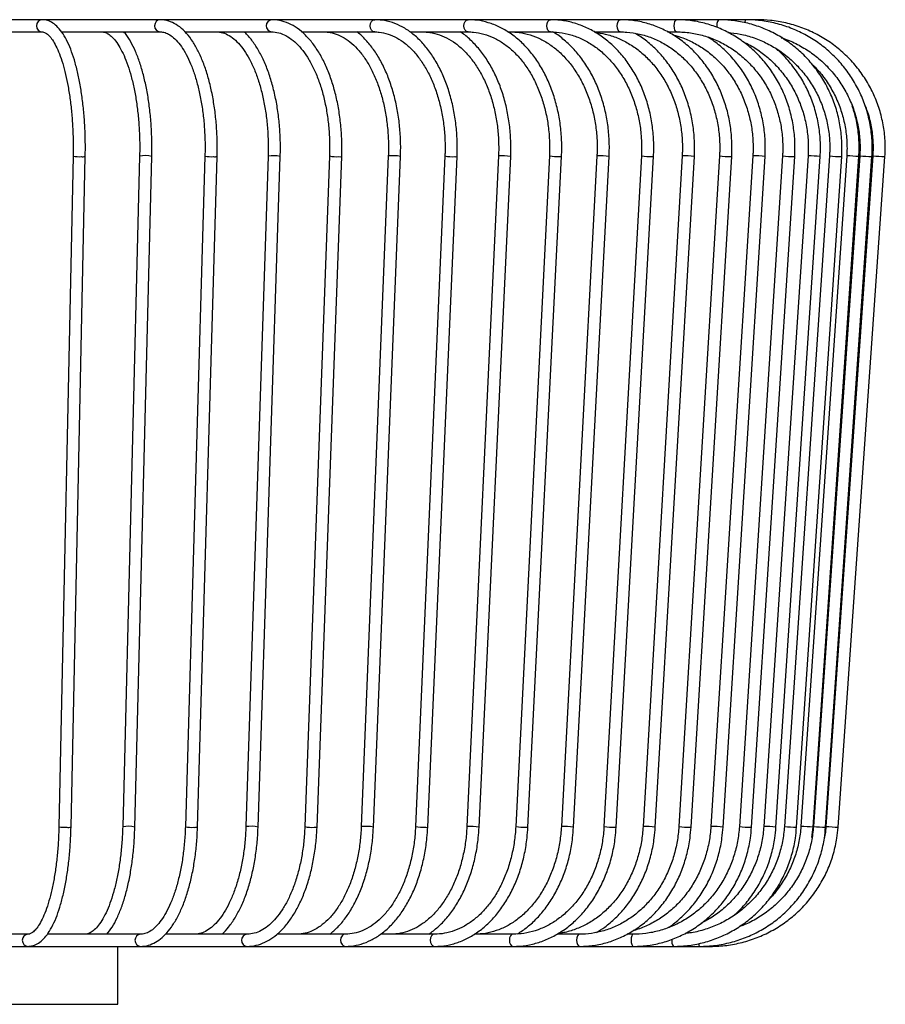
# Model space of a CAD drawing. Header units: millimetres. Extents: x 53 to 111, y 17 to 263.
# Tile 4 of 7: x 97 to 111, y 24 to 40. Entities that reach past the tile are written whole.
import ezdxf

# ---------------------------------------------------------------- set-up
doc = ezdxf.new("R2010")
doc.units = ezdxf.units.MM

msp = doc.modelspace()

# ---------------------------------------------------------------- linework, layer by layer
at = {"color": 7, "linetype": 'Continuous', "lineweight": 25}
for p, q in [((97.5405, 39.8745), (95.5288, 39.8745)), ((99.4747, 39.8745), (97.5405, 39.8745)), ((101.3022, 39.8745), (99.4747, 39.8745)), ((102.9952, 39.8745), (101.3022, 39.8745)), ((104.5281, 39.8745), (102.9952, 39.8745)), ((105.8776, 39.8745), (104.5281, 39.8745)), ((107.0232, 39.8745), (105.8776, 39.8745)), ((107.9477, 39.8745), (107.0232, 39.8745)), ((108.6369, 39.8745), (107.9477, 39.8745)), ((109.0805, 39.8745), (108.6369, 39.8745)), ((109.2717, 39.8745), (109.0805, 39.8745)), ((95.7531, 39.6745), (97.5405, 39.6745)), ((97.8549, 39.6745), (99.4747, 39.6745)), ((99.88, 39.6745), (101.3022, 39.6745)), ((101.7954, 39.6745), (102.9952, 39.6745)), ((103.5709, 39.6745), (104.5281, 39.6745)), ((105.1792, 39.6745), (105.8776, 39.6745)), ((106.5954, 39.6745), (107.0232, 39.6745)), ((107.7979, 39.6745), (107.9477, 39.6745)), ((98.0454, 37.6372), (97.8122, 26.6372)), ((98.0121, 26.6329), (98.2453, 37.6329)), ((99.137, 37.6376), (98.8592, 26.6376)), ((99.0591, 26.6325), (99.337, 37.6325)), ((100.2087, 37.638), (99.8872, 26.638)), ((100.0871, 26.6321), (100.4086, 37.6321)), ((101.2448, 37.6383), (100.8809, 26.6383)), ((101.0808, 26.6317), (101.4447, 37.6317)), ((102.2526, 37.6387), (101.8476, 26.6387)), ((102.0475, 26.6314), (102.4524, 37.6314)), ((103.2175, 37.6391), (102.773, 26.6391)), ((102.9729, 26.631), (103.4173, 37.631)), ((104.1461, 37.6394), (103.6639, 26.6394)), ((103.8637, 26.6307), (104.3459, 37.6307)), ((105.0251, 37.6397), (104.5069, 26.6397)), ((104.7067, 26.6303), (105.2249, 37.6303)), ((105.8605, 37.64), (105.3083, 26.64)), ((105.5081, 26.63), (106.0603, 37.63)), ((106.6403, 37.6403), (106.0562, 26.6403)), ((106.2559, 26.6297), (106.84, 37.6297)), ((107.3699, 37.6406), (106.756, 26.6406)), ((108.0386, 37.6409), (107.3974, 26.6409)), ((108.6512, 37.6411), (107.9851, 26.6411)), ((109.1988, 37.6413), (108.5103, 26.6413)), ((109.6852, 37.6415), (108.9769, 26.6415)), ((110.1034, 37.6416), (109.3779, 26.6416)), ((110.4561, 37.6417), (109.7163, 26.6417)), ((110.7385, 37.6418), (109.9871, 26.6418)), ((110.9523, 37.6419), (110.1922, 26.6419)), ((111.1662, 37.642), (110.3973, 26.642)), ((106.9557, 26.6295), (107.5695, 37.6295)), ((107.5971, 26.6292), (108.2383, 37.6292)), ((108.1847, 26.629), (108.8509, 37.629)), ((108.7099, 26.6288), (109.3984, 37.6288)), ((109.1764, 26.6286), (109.8848, 37.6286)), ((109.5774, 26.6285), (110.3029, 37.6285)), ((109.9158, 26.6283), (110.6557, 37.6283)), ((110.1866, 26.6282), (110.938, 37.6282)), ((110.3917, 26.6281), (111.1518, 37.6281)), ((110.5968, 26.6281), (111.3657, 37.6281)), ((110.6518, 37.6281), (110.6557, 37.6283)), ((111.1506, 37.6281), (111.1518, 37.6281)), ((111.3656, 37.6281), (111.3657, 37.6281)), ((109.912, 26.6281), (109.9158, 26.6283)), ((110.1681, 26.4605), (110.1866, 26.6282)), ((110.3905, 26.6281), (110.3917, 26.6281)), ((110.3924, 26.6381), (110.3963, 26.6379)), ((110.5968, 26.6281), (110.5968, 26.6281)), ((97.3073, 24.8745), (95.6129, 24.8745)), ((99.1532, 24.8745), (97.6241, 24.8745)), ((100.8973, 24.8745), (99.5612, 24.8745)), ((102.513, 24.8745), (101.3934, 24.8745)), ((103.9759, 24.8745), (103.092, 24.8745)), ((105.2637, 24.8745), (104.6307, 24.8745)), ((106.3571, 24.8745), (105.9858, 24.8745)), ((107.2393, 24.8745), (107.1364, 24.8745)), ((95.3875, 24.6745), (97.3073, 24.6745)), ((97.3073, 24.6745), (99.1532, 24.6745)), ((98.7814, 23.7245), (98.7814, 24.6745)), ((99.1532, 24.6745), (100.8973, 24.6745)), ((100.8973, 24.6745), (102.513, 24.6745)), ((102.513, 24.6745), (103.9759, 24.6745)), ((103.9759, 24.6745), (105.2637, 24.6745)), ((105.2637, 24.6745), (106.3571, 24.6745)), ((106.3571, 24.6745), (107.2393, 24.6745)), ((107.2393, 24.6745), (107.8971, 24.6745)), ((107.8971, 24.6745), (108.3204, 24.6745)), ((108.3204, 24.6745), (108.5029, 24.6745)), ((86.0814, 23.7245), (98.7814, 23.7245))]:
    msp.add_line(p, q, dxfattribs=at)
at = {"color": 7, "linetype": 'Continuous', "lineweight": 25, "flags": 128}
for points in [[(102.9946, 39.6745), (102.9654, 39.6822), (102.9401, 39.7038), (102.9232, 39.7363), (102.9173, 39.7745), (102.9232, 39.8128), (102.9401, 39.8453), (102.9654, 39.8669), (102.9952, 39.8745)], [(104.5277, 39.6745), (104.5014, 39.6822), (104.4788, 39.7038), (104.4638, 39.7363), (104.4585, 39.7745), (104.4638, 39.8128), (104.4788, 39.8453), (104.5014, 39.8669), (104.5281, 39.8745)], [(105.8773, 39.6745), (105.8545, 39.6822), (105.8349, 39.7038), (105.8219, 39.7363), (105.8173, 39.7745), (105.8219, 39.8128), (105.8349, 39.8453), (105.8545, 39.8669), (105.8776, 39.8745)], [(107.023, 39.6745), (107.0041, 39.6822), (106.9879, 39.7038), (106.977, 39.7363), (106.9732, 39.7745), (106.977, 39.8128), (106.9879, 39.8453), (107.0041, 39.8669), (107.0232, 39.8745)], [(107.9476, 39.6745), (107.9328, 39.6822), (107.9201, 39.7038), (107.9117, 39.7363), (107.9087, 39.7745), (107.9117, 39.8128), (107.9201, 39.8453), (107.9328, 39.8669), (107.9477, 39.8745)], [(106.032, 37.6281), (106.0532, 37.6286), (106.0603, 37.63)], [(111.1514, 37.6386), (111.1648, 37.6377), (111.1659, 37.6376)], [(107.5493, 37.6281), (107.5663, 37.6286), (107.5695, 37.6295)], [(108.8374, 37.6281), (108.85, 37.6286), (108.8509, 37.629)], [(109.8769, 37.6281), (109.8848, 37.6286), (109.8848, 37.6286)], [(105.4798, 26.6281), (105.501, 26.6286), (105.5081, 26.63)], [(106.9355, 26.6281), (106.9525, 26.6286), (106.9557, 26.6295)], [(108.1713, 26.6281), (108.1839, 26.6286), (108.1847, 26.629)], [(109.1685, 26.6281), (109.1764, 26.6286), (109.1764, 26.6286)], [(102.5124, 24.8745), (102.4832, 24.8669), (102.4579, 24.8453), (102.441, 24.8128), (102.4351, 24.7745), (102.441, 24.7363), (102.4579, 24.7038), (102.4832, 24.6822), (102.513, 24.6745)], [(103.9755, 24.8745), (103.9492, 24.8669), (103.9266, 24.8453), (103.9115, 24.8128), (103.9062, 24.7745), (103.9115, 24.7363), (103.9266, 24.7038), (103.9492, 24.6822), (103.9759, 24.6745)], [(105.2635, 24.8745), (105.2407, 24.8669), (105.2211, 24.8453), (105.2081, 24.8128), (105.2035, 24.7745), (105.2081, 24.7363), (105.2211, 24.7038), (105.2407, 24.6822), (105.2637, 24.6745)], [(106.3569, 24.8745), (106.3379, 24.8669), (106.3217, 24.8453), (106.3109, 24.8128), (106.3071, 24.7745), (106.3109, 24.7363), (106.3217, 24.7038), (106.3379, 24.6822), (106.3571, 24.6745)], [(107.2392, 24.8745), (107.2244, 24.8669), (107.2118, 24.8453), (107.2033, 24.8128), (107.2003, 24.7745), (107.2033, 24.7363), (107.2118, 24.7038), (107.2244, 24.6822), (107.2393, 24.6745)]]:
    msp.add_lwpolyline(points, dxfattribs=at)
at = {"color": 7, "linetype": 'Continuous', "lineweight": 25}
for centre, radius, start, end in [((97.5444, 39.7745), 0.1001, 92.22288, 267.74977), ((99.4825, 39.7745), 0.1003, 94.45464, 264.93081), ((101.3154, 39.7745), 0.1009, 97.50962, 262.0487), ((108.7487, 39.7852), 0.1431, 141.35543, 195.13336), ((109.148, 39.8302), 0.0808, 146.66441, 183.0889), ((98.148, 38.1684), 0.5411, 259.06921, 272.92552), ((98.1984, 37.8035), 0.177, 262.58944, 285.37242), ((99.2234, 37.0993), 0.5452, 77.97472, 99.11331), ((100.3139, 38.1248), 0.498, 257.80108, 274.19274), ((100.367, 37.8086), 0.1813, 264.71392, 283.25322), ((101.3263, 37.0774), 0.5668, 77.94156, 98.26579), ((102.3714, 38.2423), 0.6151, 258.86295, 273.13384), ((102.4203, 37.7513), 0.1242, 262.94203, 285.01426), ((103.2927, 37.0231), 0.6205, 78.41159, 96.9591), ((104.2795, 38.3799), 0.7524, 259.78606, 272.21064), ((104.322, 37.7047), 0.0778, 260.03938, 287.90096), ((105.0931, 36.9588), 0.6844, 78.89771, 95.70232), ((106.01, 38.5456), 0.9178, 260.62599, 271.37396), ((106.7002, 36.8832), 0.7595, 79.39324, 94.52523), ((107.5376, 38.7492), 1.1212, 261.39752, 270.60036), ((108.0858, 36.732), 0.9101, 80.35562, 92.97237), ((108.841, 39.017), 1.3889, 262.14566, 269.85166), ((109.2283, 36.5119), 1.1298, 81.33896, 91.49516), ((109.905, 39.4071), 1.7792, 262.9052, 269.09517), ((110.1065, 36.1701), 1.4715, 82.32931, 90.12269), ((110.7121, 39.8965), 2.2692, 263.52214, 268.47758), ((110.6794, 35.3093), 2.3333, 83.6362, 88.54881), ((111.3308, 41.63), 4.006, 264.57776, 267.42169), ((112.5964, 56.6618), 19.0735, 265.69971, 266.30036), ((97.9148, 27.1702), 0.5428, 259.09888, 272.91056), ((97.9652, 26.8033), 0.1768, 262.57859, 285.38846), ((98.9455, 26.0995), 0.5449, 77.97125, 99.11897), ((99.9925, 27.1265), 0.4998, 257.8359, 274.17069), ((100.0455, 26.8088), 0.1815, 264.72202, 283.23899), ((100.9624, 26.0769), 0.5673, 77.94834, 98.25379), ((101.9665, 27.2436), 0.6164, 258.88168, 273.12267), ((102.0153, 26.7513), 0.1242, 262.94464, 285.01021), ((102.8482, 26.0224), 0.6212, 78.41915, 96.94625), ((103.7973, 27.3812), 0.7537, 259.79972, 272.20299), ((103.8398, 26.7045), 0.0776, 260.01662, 287.93212), ((104.5748, 25.9579), 0.6852, 78.90593, 95.68897), ((105.4578, 27.546), 0.9182, 260.62936, 271.37218), ((106.1161, 25.8827), 0.76, 79.39702, 94.51854), ((106.9238, 27.7502), 1.1222, 261.40329, 270.5975), ((107.4446, 25.7313), 0.9108, 80.35913, 92.9664), ((108.175, 28.0185), 1.3904, 262.15136, 269.84899), ((108.5397, 25.511), 1.1307, 81.34206, 91.49011), ((109.1966, 28.4069), 1.7791, 262.90475, 269.09537), ((109.381, 25.1701), 1.4715, 82.32932, 90.12268), ((109.9723, 28.897), 2.2697, 263.52285, 268.47718), ((109.9279, 24.3087), 2.3339, 83.63666, 88.54803), ((110.5709, 30.6326), 4.0086, 264.57896, 267.42104), ((111.8271, 45.6548), 19.0665, 265.69956, 266.30044), ((97.3112, 24.7745), 0.1001, 92.25003, 267.77712), ((99.161, 24.7746), 0.1003, 95.06817, 265.54541), ((100.9105, 24.7746), 0.1009, 97.94557, 262.49083), ((108.0037, 24.7606), 0.137, 167.16731, 218.91431), ((108.3836, 24.7168), 0.076, 178.17049, 213.75888)]:
    msp.add_arc(centre, radius, start, end, dxfattribs=at)
for points, knots in [([(98.2453, 37.6329), (98.246, 37.6775), (98.2479, 37.807), (98.2438, 38.022), (98.2296, 38.2734), (98.2059, 38.5175), (98.173, 38.7505), (98.1313, 38.9691), (98.0811, 39.1704), (98.023, 39.3515), (97.957, 39.5104), (97.8827, 39.645), (97.8026, 39.7494), (97.7178, 39.8218), (97.6305, 39.8663), (97.5697, 39.8719), (97.5405, 39.8745)], [0, 0, 0, 0, 0.0397995, 0.1155118, 0.1912757, 0.2670922, 0.3430116, 0.419098, 0.4954397, 0.5721655, 0.6494678, 0.7276195, 0.8068862, 0.8770948, 0.9410158, 1, 1, 1, 1]), ([(100.4086, 37.6321), (100.4095, 37.677), (100.4122, 37.8071), (100.4065, 38.0231), (100.3869, 38.2757), (100.354, 38.521), (100.3085, 38.7553), (100.2507, 38.9753), (100.1812, 39.1779), (100.1007, 39.3602), (100.0096, 39.5197), (99.9084, 39.6538), (99.7976, 39.7596), (99.6787, 39.8332), (99.5691, 39.8696), (99.5007, 39.8732), (99.4747, 39.8745)], [0, 0, 0, 0, 0.0398305, 0.1155161, 0.1912566, 0.2670558, 0.3429645, 0.4190428, 0.4953631, 0.5720113, 0.6490739, 0.7265813, 0.8042489, 0.8808866, 0.9548101, 1, 1, 1, 1]), ([(102.4524, 37.6314), (102.4536, 37.6765), (102.4571, 37.8071), (102.4498, 38.0239), (102.4251, 38.2774), (102.3836, 38.5236), (102.3262, 38.7588), (102.2533, 38.9797), (102.1658, 39.1829), (102.0647, 39.3654), (101.9509, 39.5245), (101.8258, 39.6572), (101.691, 39.761), (101.5491, 39.8327), (101.4181, 39.8693), (101.3355, 39.873), (101.3022, 39.8745)], [0, 0, 0, 0, 0.0398793, 0.1155191, 0.1912149, 0.2669656, 0.3428122, 0.4187973, 0.494962, 0.5713354, 0.6479096, 0.7245553, 0.8008789, 0.8762904, 0.9502257, 1, 1, 1, 1]), ([(104.3459, 37.6307), (104.3473, 37.676), (104.3514, 37.8071), (104.3428, 38.0245), (104.3134, 38.2786), (104.264, 38.5254), (104.1956, 38.7611), (104.109, 38.9823), (104.0052, 39.1856), (103.8856, 39.3679), (103.7517, 39.5263), (103.6054, 39.6579), (103.449, 39.7605), (103.2855, 39.8317), (103.133, 39.8689), (103.0358, 39.8729), (102.9952, 39.8745)], [0, 0, 0, 0, 0.0399388, 0.1155015, 0.1911191, 0.2667809, 0.3425124, 0.4183349, 0.4942595, 0.5702757, 0.6463166, 0.7222275, 0.7977825, 0.8727168, 0.9468568, 1, 1, 1, 1]), ([(106.0603, 37.63), (106.0619, 37.6755), (106.0666, 37.807), (106.0567, 38.0248), (106.0231, 38.2792), (105.9667, 38.5263), (105.8886, 38.7622), (105.7898, 38.9834), (105.6716, 39.1866), (105.5357, 39.3685), (105.3841, 39.5262), (105.2191, 39.6572), (105.0433, 39.7594), (104.8597, 39.8305), (104.6867, 39.8686), (104.5756, 39.8728), (104.5281, 39.8745)], [0, 0, 0, 0, 0.0400026, 0.1154541, 0.1909578, 0.266492, 0.3420668, 0.4176861, 0.4933421, 0.5689962, 0.6445844, 0.7200118, 0.7951622, 0.8699305, 0.9442748, 1, 1, 1, 1]), ([(107.5695, 37.6295), (107.5714, 37.6752), (107.5766, 37.8068), (107.5656, 38.0249), (107.5284, 38.2794), (107.4659, 38.5265), (107.3795, 38.7624), (107.2702, 38.9835), (107.1396, 39.1864), (106.9898, 39.3679), (106.8229, 39.5253), (106.6415, 39.6559), (106.4485, 39.7581), (106.2469, 39.8294), (106.0553, 39.8684), (105.9316, 39.8727), (105.8776, 39.8745)], [0, 0, 0, 0, 0.0400653, 0.1153788, 0.1907408, 0.2661204, 0.3415159, 0.4169182, 0.4923095, 0.5676602, 0.6429283, 0.7180624, 0.7930113, 0.8677397, 0.9422458, 1, 1, 1, 1]), ([(108.8509, 37.629), (108.8529, 37.6748), (108.8586, 37.8066), (108.8466, 38.0248), (108.8064, 38.2793), (108.7389, 38.5263), (108.6455, 38.762), (108.5275, 38.9829), (108.3867, 39.1855), (108.2252, 39.3668), (108.0454, 39.524), (107.8502, 39.6546), (107.6425, 39.7568), (107.4255, 39.8284), (107.2178, 39.8682), (107.0829, 39.8726), (107.0232, 39.8745)], [0, 0, 0, 0, 0.0401226, 0.1152853, 0.1904917, 0.2657045, 0.3409164, 0.4161165, 0.49129, 0.5664172, 0.6414756, 0.7164417, 0.791297, 0.8660329, 0.9406564, 1, 1, 1, 1]), ([(109.8848, 37.6286), (109.8869, 37.6746), (109.893, 37.8064), (109.8804, 38.0246), (109.8378, 38.279), (109.7662, 38.5258), (109.6674, 38.7613), (109.5425, 38.982), (109.3935, 39.1844), (109.2227, 39.3656), (109.0326, 39.5227), (108.8262, 39.6533), (108.6066, 39.7557), (108.3771, 39.8277), (108.156, 39.868), (108.0121, 39.8725), (107.9477, 39.8745)], [0, 0, 0, 0, 0.0401713, 0.1151882, 0.1902445, 0.2653014, 0.3403514, 0.415386, 0.4903956, 0.56537, 0.640299, 0.7151741, 0.7899903, 0.8647476, 0.9394519, 1, 1, 1, 1]), ([(110.6557, 37.6283), (110.6579, 37.6744), (110.6642, 37.8062), (110.6511, 38.0245), (110.6067, 38.2786), (110.5323, 38.5253), (110.4294, 38.7606), (110.2995, 38.9811), (110.1445, 39.1834), (109.9668, 39.3645), (109.769, 39.5216), (109.5543, 39.6523), (109.3257, 39.7549), (109.0868, 39.8271), (108.8557, 39.8678), (108.7049, 39.8725), (108.6369, 39.8745)], [0, 0, 0, 0, 0.040209, 0.1151025, 0.1900322, 0.2649609, 0.3398836, 0.4147958, 0.4896927, 0.56457, 0.6394243, 0.7142533, 0.7890562, 0.8638344, 0.9385913, 1, 1, 1, 1]), ([(111.1518, 37.6281), (111.1541, 37.6743), (111.1606, 37.8061), (111.1471, 38.0243), (111.1017, 38.2783), (111.0254, 38.5248), (110.9199, 38.7601), (110.7868, 38.9805), (110.6279, 39.1827), (110.4458, 39.3637), (110.2431, 39.5209), (110.023, 39.6517), (109.7886, 39.7544), (109.5437, 39.8267), (109.3061, 39.8678), (109.1509, 39.8724), (109.0805, 39.8745)], [0, 0, 0, 0, 0.0402338, 0.1150411, 0.1898825, 0.2647234, 0.3395619, 0.4143965, 0.4892257, 0.5640483, 0.6388637, 0.7136714, 0.7884715, 0.8632647, 0.938052, 1, 1, 1, 1]), ([(111.3657, 37.6281), (111.368, 37.6742), (111.3746, 37.8061), (111.3609, 38.0242), (111.315, 38.2782), (111.2379, 38.5246), (111.1314, 38.7598), (110.9969, 38.9802), (110.8364, 39.1824), (110.6523, 39.3634), (110.4475, 39.5205), (110.2251, 39.6514), (109.9882, 39.7541), (109.7406, 39.8265), (109.5003, 39.8677), (109.3431, 39.8724), (109.2717, 39.8745)], [0, 0, 0, 0, 0.0402446, 0.115013, 0.1898148, 0.2646165, 0.3394182, 0.4142197, 0.489021, 0.563822, 0.6386227, 0.7134231, 0.7882232, 0.863023, 0.9378226, 1, 1, 1, 1]), ([(97.5405, 39.6745), (97.5466, 39.6742), (97.5638, 39.6731), (97.5977, 39.6594), (97.6495, 39.6179), (97.7066, 39.5469), (97.7655, 39.4451), (97.8224, 39.3156), (97.8757, 39.1596), (97.9237, 38.9795), (97.9651, 38.7784), (97.9989, 38.56), (98.0244, 38.328), (98.0408, 38.0864), (98.048, 37.8545), (98.0462, 37.7046), (98.0454, 37.6372)], [0, 0, 0, 0, 0.0396692, 0.1127041, 0.1818363, 0.2552113, 0.3281475, 0.4019312, 0.4767884, 0.5524929, 0.6287949, 0.7055018, 0.7824773, 0.8596258, 0.9368775, 1, 1, 1, 1]), ([(98.5163, 39.6745), (98.5261, 39.674), (98.5548, 39.6724), (98.6046, 39.6544), (98.6721, 39.6072), (98.7428, 39.5306), (98.8142, 39.4232), (98.882, 39.2889), (98.9447, 39.129), (99.0007, 38.9458), (99.0486, 38.7423), (99.0873, 38.5221), (99.1159, 38.289), (99.1337, 38.047), (99.1402, 37.8282), (99.1379, 37.6918), (99.137, 37.6376)], [0, 0, 0, 0, 0.0396333, 0.1159978, 0.1874514, 0.263392, 0.3380311, 0.4127882, 0.4881496, 0.5641271, 0.6405941, 0.7174179, 0.7944893, 0.871724, 0.9490556, 1, 1, 1, 1]), ([(99.337, 37.6325), (99.3378, 37.6773), (99.3401, 37.8071), (99.3351, 38.0225), (99.3183, 38.2746), (99.2899, 38.5193), (99.2506, 38.753), (99.2008, 38.9725), (99.1408, 39.1744), (99.0714, 39.3567), (98.992, 39.5143), (98.9271, 39.621), (98.8853, 39.6651), (98.8762, 39.6745)], [0, 0, 0, 0, 0.0531796, 0.1542964, 0.2554848, 0.3567493, 0.4581595, 0.5598011, 0.6617857, 0.7642625, 0.8674231, 0.9714617, 1, 1, 1, 1]), ([(99.4747, 39.6745), (99.4879, 39.6739), (99.5266, 39.6721), (99.5916, 39.6513), (99.6744, 39.6003), (99.7587, 39.5198), (99.8425, 39.4087), (99.9212, 39.2711), (99.9933, 39.1085), (100.0572, 38.9233), (100.1116, 38.7184), (100.1552, 38.4971), (100.187, 38.2634), (100.2062, 38.0213), (100.2122, 37.8112), (100.2096, 37.6836), (100.2087, 37.638)], [0, 0, 0, 0, 0.0396472, 0.1171409, 0.1902309, 0.2678814, 0.3437648, 0.4194048, 0.4952664, 0.5715294, 0.6481699, 0.7251107, 0.8022712, 0.8795805, 0.9569783, 1, 1, 1, 1]), ([(100.4009, 39.6745), (100.417, 39.6739), (100.468, 39.6717), (100.5535, 39.6461), (100.6579, 39.5844), (100.7585, 39.4925), (100.8534, 39.3735), (100.9414, 39.2286), (101.0211, 39.0596), (101.0909, 38.8689), (101.1493, 38.6596), (101.1951, 38.4351), (101.2275, 38.1992), (101.2454, 37.9559), (101.2484, 37.7677), (101.2455, 37.6621), (101.2448, 37.6383)], [0, 0, 0, 0, 0.0396854, 0.1250398, 0.2070518, 0.2853284, 0.362025, 0.4383679, 0.5147519, 0.5913683, 0.6682484, 0.7453568, 0.8226396, 0.9000415, 0.9775111, 1, 1, 1, 1]), ([(101.4447, 37.6317), (101.4458, 37.6767), (101.4488, 37.8071), (101.4423, 38.0235), (101.4202, 38.2766), (101.3829, 38.5224), (101.3313, 38.7572), (101.2658, 38.9777), (101.1871, 39.1806), (101.0962, 39.3636), (100.9928, 39.5211), (100.9105, 39.6253), (100.8598, 39.667), (100.8506, 39.6745)], [0, 0, 0, 0, 0.053659, 0.1555374, 0.2574908, 0.3595221, 0.4616946, 0.5640789, 0.6667524, 0.7697915, 0.8732416, 0.9770322, 1, 1, 1, 1]), ([(101.3022, 39.6745), (101.3212, 39.6738), (101.38, 39.6716), (101.4783, 39.6454), (101.5962, 39.5835), (101.7097, 39.4913), (101.8164, 39.3716), (101.9151, 39.226), (102.0042, 39.0565), (102.0819, 38.8655), (102.1469, 38.6561), (102.1978, 38.4317), (102.2336, 38.196), (102.2534, 37.9531), (102.2565, 37.7661), (102.2533, 37.6615), (102.2526, 37.6387)], [0, 0, 0, 0, 0.0397332, 0.1231101, 0.2046745, 0.2836285, 0.3610839, 0.4379869, 0.5147996, 0.5916915, 0.6687495, 0.7459774, 0.8233462, 0.9008153, 0.9783417, 1, 1, 1, 1]), ([(102.1647, 39.6745), (102.1863, 39.6738), (102.2525, 39.6715), (102.3628, 39.6449), (102.4937, 39.5828), (102.6196, 39.4904), (102.7379, 39.3701), (102.847, 39.2239), (102.9452, 39.0539), (103.0307, 38.8626), (103.102, 38.6531), (103.1577, 38.4287), (103.1969, 38.1932), (103.2185, 37.9505), (103.2218, 37.7646), (103.2182, 37.661), (103.2175, 37.6391)], [0, 0, 0, 0, 0.0397854, 0.1218404, 0.2028811, 0.2821558, 0.3601628, 0.4375506, 0.5147399, 0.5919133, 0.6691637, 0.746525, 0.8239899, 0.9015327, 0.9791203, 1, 1, 1, 1]), ([(103.4173, 37.631), (103.4186, 37.6762), (103.4224, 37.8071), (103.4144, 38.0242), (103.3873, 38.2781), (103.3418, 38.5246), (103.2787, 38.7601), (103.1988, 38.9812), (103.1029, 39.1844), (102.9924, 39.3674), (102.8676, 39.5241), (102.7692, 39.627), (102.71, 39.6676), (102.6999, 39.6745)], [0, 0, 0, 0, 0.0539943, 0.1562858, 0.2586529, 0.3610877, 0.4636359, 0.5663406, 0.6692355, 0.7723294, 0.8755736, 0.9787299, 1, 1, 1, 1]), ([(102.9952, 39.6745), (103.0193, 39.6738), (103.0924, 39.6714), (103.214, 39.6445), (103.3575, 39.5823), (103.4952, 39.4897), (103.6247, 39.369), (103.7438, 39.2224), (103.8508, 39.0519), (103.9438, 38.8603), (104.0212, 38.6506), (104.0817, 38.4262), (104.124, 38.1907), (104.1473, 37.9482), (104.1507, 37.7632), (104.1469, 37.6606), (104.1461, 37.6394)], [0, 0, 0, 0, 0.0398384, 0.1209759, 0.2015357, 0.2809168, 0.3592957, 0.4370771, 0.5145907, 0.5920346, 0.669482, 0.7469855, 0.8245553, 0.902179, 0.9798338, 1, 1, 1, 1]), ([(103.7809, 39.6745), (103.8073, 39.6738), (103.8868, 39.6714), (104.019, 39.6443), (104.1744, 39.582), (104.3235, 39.4892), (104.4635, 39.3683), (104.5922, 39.2212), (104.7077, 39.0504), (104.8079, 38.8585), (104.8912, 38.6486), (104.9562, 38.4241), (105.0016, 38.1886), (105.0265, 37.9463), (105.03, 37.7621), (105.0259, 37.6602), (105.0251, 37.6397)], [0, 0, 0, 0, 0.0398903, 0.1203726, 0.2005255, 0.279896, 0.3585077, 0.4365918, 0.5143855, 0.592057, 0.6696968, 0.7473461, 0.825027, 0.9027384, 0.9804668, 1, 1, 1, 1]), ([(105.2249, 37.6303), (105.2264, 37.6758), (105.2308, 37.807), (105.2215, 38.0247), (105.19, 38.279), (105.137, 38.526), (105.0636, 38.7618), (104.9707, 38.983), (104.8594, 39.1862), (104.7315, 39.3688), (104.5877, 39.5248), (104.4746, 39.6272), (104.407, 39.6675), (104.3953, 39.6745)], [0, 0, 0, 0, 0.0542381, 0.156703, 0.2592408, 0.3618295, 0.4644927, 0.5672464, 0.6700909, 0.7729944, 0.875848, 0.9784891, 1, 1, 1, 1]), ([(104.5281, 39.6745), (104.5566, 39.6738), (104.6422, 39.6714), (104.7843, 39.6441), (104.9509, 39.5817), (105.1107, 39.4888), (105.2607, 39.3677), (105.3986, 39.2203), (105.5221, 39.0492), (105.6292, 38.857), (105.7181, 38.6469), (105.7873, 38.4223), (105.8357, 38.1869), (105.8617, 37.9488), (105.8658, 37.7654), (105.8615, 37.6641), (105.8605, 37.64)], [0, 0, 0, 0, 0.0399396, 0.1199429, 0.1997628, 0.2790647, 0.3578087, 0.4361139, 0.5141385, 0.5920136, 0.6698264, 0.7476195, 0.8254142, 0.9032183, 0.9769628, 1, 1, 1, 1]), ([(105.2251, 39.6745), (105.2556, 39.6737), (105.3469, 39.6713), (105.4982, 39.6439), (105.6753, 39.5815), (105.845, 39.4885), (106.0045, 39.3673), (106.1509, 39.2197), (106.282, 39.0483), (106.3956, 38.8559), (106.4898, 38.6456), (106.5631, 38.4209), (106.6142, 38.1854), (106.6416, 37.9473), (106.6458, 37.7645), (106.6414, 37.6639), (106.6403, 37.6403)], [0, 0, 0, 0, 0.0399861, 0.1196344, 0.199187, 0.2783975, 0.3572066, 0.4356665, 0.5138749, 0.5919267, 0.6698939, 0.7478219, 0.8257316, 0.9036327, 0.977453, 1, 1, 1, 1]), ([(105.8776, 39.6745), (105.9099, 39.6737), (106.0064, 39.6713), (106.1663, 39.6438), (106.3531, 39.5813), (106.5321, 39.4883), (106.7003, 39.3669), (106.8547, 39.2192), (106.9929, 39.0477), (107.1125, 38.8551), (107.2118, 38.6446), (107.2889, 38.4198), (107.3426, 38.1842), (107.3713, 37.9461), (107.3756, 37.7638), (107.3709, 37.6637), (107.3699, 37.6406)], [0, 0, 0, 0, 0.0400292, 0.1194106, 0.1987499, 0.2778642, 0.3566949, 0.4352571, 0.513606, 0.5918057, 0.6699111, 0.7479615, 0.8259808, 0.9039805, 0.9778815, 1, 1, 1, 1]), ([(106.84, 37.6297), (106.8418, 37.6754), (106.8468, 37.8069), (106.8363, 38.0249), (106.8008, 38.2794), (106.7412, 38.5265), (106.6588, 38.7624), (106.5545, 38.9836), (106.4299, 39.1865), (106.2869, 39.3687), (106.1266, 39.5243), (106, 39.6266), (105.9244, 39.6672), (105.9107, 39.6745)], [0, 0, 0, 0, 0.0544222, 0.1568997, 0.2594457, 0.3620241, 0.46464, 0.5672905, 0.6699502, 0.7725735, 0.8750883, 0.9773976, 1, 1, 1, 1]), ([(106.614, 39.6647), (106.6687, 39.6577), (106.7904, 39.6421), (106.9741, 39.5806), (107.1617, 39.4883), (107.3379, 39.3667), (107.4996, 39.2189), (107.6444, 39.0472), (107.7697, 38.8544), (107.8735, 38.6438), (107.9541, 38.4189), (108.0103, 38.1832), (108.0402, 37.9451), (108.0446, 37.7632), (108.0397, 37.6635), (108.0386, 37.6409)], [0, 0, 0, 0, 0.0684269, 0.1521649, 0.2357474, 0.3191216, 0.4022837, 0.485263, 0.5681018, 0.6508412, 0.7335145, 0.8161447, 0.8987459, 0.9770002, 1, 1, 1, 1]), ([(107.0232, 39.6745), (107.0588, 39.6737), (107.1644, 39.6713), (107.3392, 39.6437), (107.5431, 39.5811), (107.7385, 39.488), (107.9219, 39.3665), (108.0904, 39.2186), (108.2411, 39.0468), (108.3716, 38.854), (108.4796, 38.6432), (108.5635, 38.4182), (108.6218, 38.1825), (108.6529, 37.9443), (108.6574, 37.7628), (108.6524, 37.6634), (108.6512, 37.6411)], [0, 0, 0, 0, 0.0401043, 0.1191285, 0.1981639, 0.2771044, 0.3559104, 0.434571, 0.5130968, 0.5915107, 0.6698383, 0.748103, 0.826323, 0.9045113, 0.9785821, 1, 1, 1, 1]), ([(108.2383, 37.6292), (108.2402, 37.675), (108.2457, 37.8067), (108.2342, 38.0249), (108.1954, 38.2794), (108.1303, 38.5265), (108.0402, 38.7623), (107.9263, 38.9832), (107.7904, 39.1861), (107.6342, 39.367), (107.4622, 39.5252), (107.3355, 39.6078), (107.2726, 39.6488)], [0, 0, 0, 0, 0.05598766, 0.16104961, 0.26617584, 0.37131804, 0.47646829, 0.5816121, 0.68672571, 0.79177463, 0.89671454, 1, 1, 1, 1]), ([(107.8851, 39.6251), (107.9405, 39.6102), (108.0666, 39.5762), (108.2537, 39.4873), (108.4439, 39.3666), (108.6183, 39.2184), (108.7744, 39.0466), (108.9095, 38.8536), (109.0214, 38.6428), (109.1081, 38.4176), (109.1685, 38.1818), (109.2006, 37.9436), (109.2052, 37.7623), (109.2, 37.6633), (109.1988, 37.6413)], [0, 0, 0, 0, 0.07153178, 0.16283444, 0.25403305, 0.34511284, 0.43607579, 0.52693491, 0.61770826, 0.70841441, 0.79906983, 0.88968799, 0.97553438, 1, 1, 1, 1]), ([(107.9477, 39.6745), (107.9858, 39.6737), (108.0988, 39.6713), (108.2855, 39.6436), (108.5032, 39.5809), (108.7117, 39.4878), (108.9074, 39.3663), (109.0872, 39.2183), (109.2481, 39.0464), (109.3873, 38.8534), (109.5025, 38.6425), (109.5919, 38.4172), (109.6541, 38.1814), (109.6871, 37.9431), (109.6918, 37.762), (109.6864, 37.6632), (109.6852, 37.6415)], [0, 0, 0, 0, 0.0401637, 0.1189788, 0.197825, 0.2766336, 0.3553837, 0.4340637, 0.5126712, 0.5912104, 0.6696898, 0.7481198, 0.8265106, 0.9048717, 0.9791092, 1, 1, 1, 1]), ([(109.3984, 37.6288), (109.4005, 37.6747), (109.4064, 37.8065), (109.3941, 38.0247), (109.3526, 38.2791), (109.283, 38.5261), (109.1867, 38.7617), (109.065, 38.9824), (108.9199, 39.1852), (108.7529, 39.3653), (108.5983, 39.5014), (108.4946, 39.5659), (108.4585, 39.5883)], [0, 0, 0, 0, 0.05897735, 0.16928104, 0.27964556, 0.39001424, 0.50037547, 0.61071465, 0.7210136, 0.83125093, 0.94140375, 1, 1, 1, 1]), ([(108.7855, 39.6665), (108.854, 39.659), (109.0005, 39.643), (109.2188, 39.5803), (109.4371, 39.4879), (109.6421, 39.3662), (109.8303, 39.2182), (109.9987, 39.0462), (110.1444, 38.8531), (110.265, 38.6421), (110.3586, 38.4167), (110.4236, 38.1807), (110.4581, 37.9423), (110.463, 37.7615), (110.4573, 37.663), (110.4561, 37.6417)], [0, 0, 0, 0, 0.0726638, 0.1555274, 0.2383772, 0.321204, 0.404001, 0.4867644, 0.5694934, 0.6521896, 0.7348562, 0.8174977, 0.9001195, 0.9784042, 1, 1, 1, 1]), ([(109.664, 39.5794), (109.6686, 39.5782), (109.7512, 39.5563), (109.9034, 39.4856), (110.115, 39.3667), (110.3084, 39.218), (110.4817, 39.0462), (110.6316, 38.853), (110.7558, 38.642), (110.852, 38.4165), (110.9189, 38.1804), (110.9544, 37.9418), (110.9593, 37.7612), (110.9535, 37.663), (110.9523, 37.6419)], [0, 0, 0, 0, 0.00577068, 0.10323481, 0.20069187, 0.29813934, 0.39557543, 0.49299918, 0.59041049, 0.68781004, 0.78519919, 0.88257992, 0.97486278, 1, 1, 1, 1]), ([(109.0387, 39.511), (109.0602, 39.502), (109.1533, 39.463), (109.3054, 39.3649), (109.4904, 39.2186), (109.6551, 39.0462), (109.7979, 38.8532), (109.9161, 38.6423), (110.0078, 38.4169), (110.0715, 38.181), (110.1053, 37.9426), (110.1101, 37.7617), (110.1046, 37.6631), (110.1034, 37.6416)], [0, 0, 0, 0, 0.0317809, 0.1371263, 0.2424104, 0.347628, 0.45278, 0.5578719, 0.6629114, 0.7679081, 0.8728715, 0.9723175, 1, 1, 1, 1]), ([(110.3029, 37.6285), (110.3051, 37.6745), (110.3113, 37.8063), (110.2984, 38.0246), (110.2548, 38.2788), (110.1818, 38.5256), (110.0806, 38.7609), (109.9533, 38.9819), (109.7998, 39.1827), (109.6721, 39.323), (109.5906, 39.3874), (109.5743, 39.4003)], [0, 0, 0, 0, 0.0688541, 0.1972567, 0.3257238, 0.4541897, 0.5826437, 0.7110744, 0.8394698, 0.9678182, 1, 1, 1, 1]), ([(110.1659, 39.1469), (110.2013, 39.1129), (110.2947, 39.0228), (110.4211, 38.8524), (110.5444, 38.6422), (110.6393, 38.4166), (110.7055, 38.1805), (110.7405, 37.942), (110.7454, 37.7614), (110.7397, 37.663), (110.7385, 37.6418)], [0, 0, 0, 0, 0.0892764, 0.2360755, 0.3828385, 0.5295681, 0.6762686, 0.8229458, 0.9619345, 1, 1, 1, 1]), ([(110.938, 37.6282), (110.9403, 37.6743), (110.9468, 37.8062), (110.9327, 38.0242), (110.894, 38.2586), (110.8467, 38.4018), (110.8263, 38.4635)], [0, 0, 0, 0, 0.1630592, 0.4664712, 0.7700253, 1, 1, 1, 1]), ([(111.0395, 38.4615), (111.0464, 38.446), (111.0865, 38.3557), (111.1309, 38.1796), (111.1687, 37.9418), (111.1732, 37.7611), (111.1674, 37.6629), (111.1662, 37.642)], [0, 0, 0, 0, 0.0610906, 0.3540897, 0.6470879, 0.9247703, 1, 1, 1, 1]), ([(97.8122, 26.6372), (97.811, 26.594), (97.8076, 26.4687), (97.7948, 26.2641), (97.7709, 26.0295), (97.7384, 25.8074), (97.6979, 25.6017), (97.6504, 25.416), (97.597, 25.2538), (97.5394, 25.1182), (97.4798, 25.0117), (97.4212, 24.936), (97.3679, 24.8916), (97.3319, 24.8762), (97.3141, 24.875), (97.3073, 24.8745)], [0, 0, 0, 0, 0.04437169, 0.12886401, 0.213318, 0.29762787, 0.38171372, 0.46546532, 0.54872506, 0.63126848, 0.71280052, 0.79304832, 0.8722351, 0.95187198, 1, 1, 1, 1]), ([(97.3073, 24.6745), (97.3279, 24.6759), (97.38, 24.6793), (97.46, 24.7121), (97.5434, 24.7742), (97.6224, 24.8649), (97.6975, 24.9863), (97.7668, 25.1372), (97.8285, 25.3128), (97.8819, 25.5092), (97.9268, 25.7235), (97.9628, 25.953), (97.9896, 26.1944), (98.0059, 26.4226), (98.0103, 26.5701), (98.0121, 26.6329)], [0, 0, 0, 0, 0.04540961, 0.11496094, 0.18711261, 0.26609175, 0.35075961, 0.43670028, 0.52175723, 0.60597472, 0.68960398, 0.77284521, 0.85583543, 0.93866859, 1, 1, 1, 1]), ([(98.8592, 26.6376), (98.8578, 26.5945), (98.8537, 26.4695), (98.8385, 26.2655), (98.8102, 26.0316), (98.7715, 25.8102), (98.7234, 25.6052), (98.667, 25.4204), (98.6036, 25.2589), (98.5352, 25.1238), (98.4639, 25.0173), (98.3929, 24.9406), (98.3255, 24.8939), (98.2758, 24.8765), (98.2478, 24.875), (98.2384, 24.8745)], [0, 0, 0, 0, 0.0443923, 0.1289613, 0.2134856, 0.297857, 0.3819963, 0.4658005, 0.5491361, 0.6318401, 0.7137613, 0.7949309, 0.8759501, 0.9585714, 1, 1, 1, 1]), ([(98.601, 24.8745), (98.6298, 24.9118), (98.6894, 24.9891), (98.769, 25.1392), (98.8421, 25.3147), (98.9054, 25.5121), (98.9587, 25.7276), (99.0014, 25.9581), (99.033, 26.2004), (99.0519, 26.4268), (99.057, 26.5722), (99.0591, 26.6325)], [0, 0, 0, 0, 0.1090748, 0.2262935, 0.3431782, 0.4592893, 0.5747375, 0.6897017, 0.8043341, 0.918752, 1, 1, 1, 1]), ([(99.8872, 26.638), (99.8856, 26.5951), (99.8809, 26.4704), (99.8633, 26.2669), (99.8306, 26.0335), (99.7859, 25.8127), (99.7304, 25.6084), (99.6653, 25.4241), (99.5921, 25.263), (99.5128, 25.128), (99.4298, 25.0211), (99.3458, 24.9434), (99.2634, 24.8947), (99.2004, 24.8764), (99.164, 24.875), (99.1532, 24.8745)], [0, 0, 0, 0, 0.044397, 0.1290276, 0.2136111, 0.2980408, 0.3822434, 0.466131, 0.5496035, 0.6325677, 0.7150071, 0.7971764, 0.87966, 0.9643905, 1, 1, 1, 1]), ([(99.1532, 24.6745), (99.1769, 24.6757), (99.2402, 24.6787), (99.3415, 24.7096), (99.4532, 24.7731), (99.5595, 24.8661), (99.6602, 24.9885), (99.7533, 25.1391), (99.8371, 25.3151), (99.9101, 25.5127), (99.9716, 25.7288), (100.0209, 25.96), (100.0573, 26.203), (100.0789, 26.4286), (100.0847, 26.573), (100.0871, 26.6321)], [0, 0, 0, 0, 0.0449561, 0.1203713, 0.1967844, 0.2761259, 0.3583967, 0.442244, 0.5263483, 0.6101478, 0.6935964, 0.7767534, 0.859696, 0.9424941, 1, 1, 1, 1]), ([(100.8809, 26.6383), (100.8791, 26.5956), (100.8738, 26.4712), (100.8539, 26.2681), (100.817, 26.0352), (100.7665, 25.815), (100.7038, 25.6111), (100.6301, 25.4272), (100.5472, 25.2663), (100.4571, 25.1312), (100.3622, 25.0237), (100.265, 24.9448), (100.1673, 24.8946), (100.092, 24.8762), (100.0485, 24.8749), (100.037, 24.8745)], [0, 0, 0, 0, 0.0443899, 0.129076, 0.2137163, 0.2982092, 0.3824913, 0.4664945, 0.5501557, 0.6334481, 0.7164604, 0.7994674, 0.8831636, 0.9691562, 1, 1, 1, 1]), ([(100.4895, 24.8745), (100.5263, 24.912), (100.6021, 24.9892), (100.7045, 25.1394), (100.7988, 25.3146), (100.8811, 25.5125), (100.9505, 25.7288), (101.0062, 25.9604), (101.0473, 26.2039), (101.0716, 26.4293), (101.0781, 26.5732), (101.0808, 26.6317)], [0, 0, 0, 0, 0.1093492, 0.2251718, 0.3416915, 0.4580862, 0.5741696, 0.6899443, 0.8054706, 0.9208216, 1, 1, 1, 1]), ([(101.8476, 26.6387), (101.8456, 26.5961), (101.8397, 26.4719), (101.8177, 26.2692), (101.7766, 26.0368), (101.7205, 25.8169), (101.6507, 25.6134), (101.5687, 25.4296), (101.4763, 25.2688), (101.3755, 25.1334), (101.2687, 25.0252), (101.1582, 24.9454), (101.0456, 24.8942), (100.9587, 24.876), (100.9091, 24.8748), (100.8973, 24.8745)], [0, 0, 0, 0, 0.04437409, 0.12911541, 0.21381564, 0.298381, 0.38276062, 0.46690795, 0.55079567, 0.6344512, 0.71801928, 0.80175989, 0.88636927, 0.97300188, 1, 1, 1, 1]), ([(100.8973, 24.6745), (100.9246, 24.6756), (100.9998, 24.6784), (101.1217, 24.7084), (101.2593, 24.7722), (101.3909, 24.866), (101.5153, 24.9885), (101.6305, 25.1387), (101.7345, 25.3141), (101.8258, 25.5117), (101.9028, 25.7281), (101.9646, 25.96), (102.0103, 26.2037), (102.0373, 26.4292), (102.0446, 26.573), (102.0475, 26.6314)], [0, 0, 0, 0, 0.0446794, 0.122924, 0.2015652, 0.2815045, 0.362959, 0.4455314, 0.5286517, 0.6118744, 0.6949851, 0.7779456, 0.8607701, 0.9434926, 1, 1, 1, 1]), ([(102.773, 26.6391), (102.7708, 26.5965), (102.7644, 26.4726), (102.7402, 26.2703), (102.6952, 26.0382), (102.6336, 25.8185), (102.557, 25.6152), (102.4668, 25.4316), (102.3651, 25.2706), (102.2538, 25.1348), (102.1353, 25.0261), (102.0117, 24.9454), (101.8846, 24.8937), (101.7872, 24.8759), (101.7321, 24.8748), (101.7202, 24.8745)], [0, 0, 0, 0, 0.0443518, 0.129152, 0.2139187, 0.2985675, 0.3830616, 0.4673752, 0.5515114, 0.6355358, 0.7195751, 0.8039323, 0.8891777, 0.976061, 1, 1, 1, 1]), ([(102.2586, 24.8745), (102.3027, 24.912), (102.3932, 24.9889), (102.5165, 25.1388), (102.6302, 25.3134), (102.7299, 25.5109), (102.8142, 25.7273), (102.882, 25.9592), (102.9321, 26.2032), (102.9617, 26.4288), (102.9697, 26.5727), (102.9729, 26.631)], [0, 0, 0, 0, 0.1095999, 0.2247878, 0.3407123, 0.456928, 0.5731207, 0.6891946, 0.8051383, 0.9209763, 1, 1, 1, 1]), ([(103.6639, 26.6394), (103.6615, 26.597), (103.6545, 26.4733), (103.6283, 26.2712), (103.5794, 26.0393), (103.5126, 25.8199), (103.4294, 25.6167), (103.3314, 25.433), (103.2205, 25.2718), (103.099, 25.1357), (102.969, 25.0264), (102.8327, 24.9451), (102.6937, 24.8937), (102.5865, 24.8759), (102.5266, 24.8748), (102.513, 24.8745)], [0, 0, 0, 0, 0.04432448, 0.1291894, 0.21403016, 0.29877328, 0.38339531, 0.46788907, 0.55228036, 0.63664005, 0.72110093, 0.80594717, 0.891606, 0.9753419, 1, 1, 1, 1]), ([(102.513, 24.6745), (102.5441, 24.6755), (102.6309, 24.6783), (102.7724, 24.7078), (102.9338, 24.7716), (103.0885, 24.8656), (103.2347, 24.9882), (103.3701, 25.1381), (103.4927, 25.313), (103.6004, 25.5101), (103.6916, 25.7264), (103.7651, 25.9583), (103.8194, 26.2024), (103.8516, 26.4282), (103.8602, 26.5722), (103.8637, 26.6307)], [0, 0, 0, 0, 0.0444842, 0.1242155, 0.2041161, 0.2846032, 0.3658659, 0.4478219, 0.5302467, 0.6129111, 0.6956441, 0.7783472, 0.8609977, 0.9435995, 1, 1, 1, 1]), ([(104.5069, 26.6397), (104.5043, 26.5974), (104.4968, 26.4739), (104.4687, 26.2721), (104.4162, 26.0403), (104.3443, 25.821), (104.2547, 25.6178), (104.1491, 25.434), (104.0295, 25.2726), (103.898, 25.1361), (103.757, 25.0263), (103.6086, 24.9447), (103.457, 24.8933), (103.3409, 24.8758), (103.2766, 24.8748), (103.2627, 24.8745)], [0, 0, 0, 0, 0.04429417, 0.12923147, 0.21415533, 0.29900297, 0.38376329, 0.46844375, 0.55308366, 0.63774176, 0.72256303, 0.80777969, 0.89368936, 0.97689682, 1, 1, 1, 1]), ([(103.8806, 24.8745), (103.9313, 24.912), (104.0353, 24.9886), (104.1776, 25.1382), (104.3089, 25.3124), (104.4242, 25.5095), (104.5219, 25.7255), (104.6008, 25.9574), (104.6591, 26.2015), (104.6936, 26.4275), (104.7029, 26.5717), (104.7067, 26.6303)], [0, 0, 0, 0, 0.1098685, 0.2248769, 0.3404455, 0.4563527, 0.5724181, 0.6885127, 0.804582, 0.9206178, 1, 1, 1, 1]), ([(105.3083, 26.64), (105.3056, 26.5978), (105.2976, 26.4744), (105.2676, 26.2728), (105.2116, 26.0412), (105.1349, 25.8219), (105.0393, 25.6186), (104.9264, 25.4347), (104.7983, 25.273), (104.6574, 25.1361), (104.5058, 25.026), (104.3459, 24.9442), (104.1826, 24.8928), (104.0583, 24.8757), (103.9901, 24.8748), (103.9759, 24.8745)], [0, 0, 0, 0, 0.0442619, 0.1292792, 0.2142942, 0.2992542, 0.3841583, 0.4690242, 0.5538832, 0.6388082, 0.7239251, 0.8094108, 0.8954595, 0.9782564, 1, 1, 1, 1]), ([(103.9759, 24.6745), (104.0105, 24.6755), (104.1081, 24.6782), (104.2677, 24.7075), (104.4506, 24.7712), (104.6262, 24.8653), (104.7921, 24.9879), (104.9458, 25.1376), (105.085, 25.3121), (105.2075, 25.5089), (105.3114, 25.7248), (105.3952, 25.9566), (105.4573, 26.2007), (105.4941, 26.4269), (105.504, 26.5713), (105.5081, 26.63)], [0, 0, 0, 0, 0.0443376, 0.1249024, 0.205549, 0.2864611, 0.3677632, 0.4494645, 0.5314929, 0.613745, 0.6961251, 0.7785642, 0.8610146, 0.9434624, 1, 1, 1, 1]), ([(106.0562, 26.6403), (106.0533, 26.5982), (106.0449, 26.4749), (106.0132, 26.2734), (105.9539, 26.0418), (105.8726, 25.8225), (105.7712, 25.6192), (105.6514, 25.4351), (105.5154, 25.2732), (105.3654, 25.136), (105.2038, 25.0256), (105.0333, 24.9436), (104.859, 24.8924), (104.7272, 24.8757), (104.6553, 24.8747), (104.6409, 24.8745)], [0, 0, 0, 0, 0.04422868, 0.12933297, 0.21444597, 0.29952332, 0.38457207, 0.46960798, 0.55466928, 0.63982479, 0.72517621, 0.81084985, 0.89696463, 0.97944291, 1, 1, 1, 1]), ([(106.756, 26.6406), (106.753, 26.5985), (106.7442, 26.4754), (106.7108, 26.2739), (106.6484, 26.0424), (106.5629, 25.823), (106.4561, 25.6195), (106.3298, 25.4353), (106.1862, 25.2731), (106.0278, 25.1357), (105.857, 25.0252), (105.6764, 24.9431), (105.4921, 24.892), (105.3534, 24.8756), (105.2782, 24.8747), (105.2637, 24.8745)], [0, 0, 0, 0, 0.0441955, 0.1293924, 0.2146082, 0.2998044, 0.3849892, 0.4701838, 0.5554262, 0.6407748, 0.7263065, 0.8121063, 0.8982421, 0.9804724, 1, 1, 1, 1]), ([(105.2637, 24.6745), (105.3016, 24.6755), (105.4089, 24.6782), (105.5845, 24.7072), (105.7864, 24.7709), (105.9805, 24.865), (106.1637, 24.9877), (106.3335, 25.1373), (106.4872, 25.3116), (106.6226, 25.5081), (106.7375, 25.7238), (106.8304, 25.9554), (106.8992, 26.1994), (106.9402, 26.4258), (106.9512, 26.5704), (106.9557, 26.6295)], [0, 0, 0, 0, 0.0442251, 0.125279, 0.2063814, 0.287602, 0.369013, 0.4506408, 0.5324717, 0.6144684, 0.6965859, 0.7787837, 0.8610313, 0.9433093, 1, 1, 1, 1]), ([(105.3365, 24.8787), (105.3912, 24.9148), (105.5051, 24.99), (105.6624, 25.1378), (105.8093, 25.3117), (105.9384, 25.5085), (106.0481, 25.7242), (106.1366, 25.9559), (106.2022, 26.2), (106.2412, 26.4263), (106.2516, 26.5708), (106.2559, 26.6297)], [0, 0, 0, 0, 0.1066073, 0.2221096, 0.3379811, 0.4541307, 0.5704631, 0.6869013, 0.8033933, 0.9199065, 1, 1, 1, 1]), ([(107.3974, 26.6409), (107.3943, 26.5989), (107.385, 26.4758), (107.3502, 26.2744), (107.285, 26.0428), (107.1954, 25.8233), (107.0836, 25.6197), (106.9513, 25.4353), (106.8007, 25.2729), (106.6344, 25.1354), (106.455, 25.0243), (106.2653, 24.944), (106.1148, 24.8993), (106.028, 24.8912), (106.0079, 24.8894)], [0, 0, 0, 0, 0.0477324, 0.1399192, 0.2321342, 0.32434, 0.4165502, 0.5087884, 0.6010909, 0.6935076, 0.7860979, 0.8789198, 0.9720114, 1, 1, 1, 1]), ([(107.9851, 26.6411), (107.9818, 26.5992), (107.9722, 26.4761), (107.936, 26.2748), (107.8681, 26.0431), (107.7749, 25.8235), (107.6585, 25.6198), (107.5206, 25.4351), (107.3636, 25.2726), (107.1901, 25.1349), (107.0029, 25.0241), (106.805, 24.9421), (106.603, 24.8914), (106.4525, 24.8755), (106.3716, 24.8747), (106.3571, 24.8745)], [0, 0, 0, 0, 0.0441321, 0.1295227, 0.2149451, 0.300368, 0.3858052, 0.471277, 0.5568112, 0.6424421, 0.7282065, 0.8141363, 0.9002469, 0.9821331, 1, 1, 1, 1]), ([(106.3571, 24.6745), (106.3977, 24.6755), (106.5133, 24.6781), (106.7026, 24.7071), (106.9208, 24.7707), (107.1304, 24.8648), (107.3284, 24.9875), (107.5119, 25.1371), (107.678, 25.3114), (107.8243, 25.5077), (107.9485, 25.7232), (108.0489, 25.9546), (108.1234, 26.1985), (108.1679, 26.425), (108.1798, 26.5698), (108.1847, 26.629)], [0, 0, 0, 0, 0.0441389, 0.1254881, 0.2068745, 0.2883112, 0.3698366, 0.4514723, 0.5332227, 0.6150791, 0.6970251, 0.7790422, 0.8611128, 0.943223, 1, 1, 1, 1]), ([(106.6317, 24.9038), (106.678, 24.932), (106.7888, 24.9995), (106.948, 25.1378), (107.1086, 25.3113), (107.2496, 25.5079), (107.3695, 25.7235), (107.4663, 25.9549), (107.5381, 26.1989), (107.5809, 26.4253), (107.5924, 26.5701), (107.5971, 26.6292)], [0, 0, 0, 0, 0.0851687, 0.2035982, 0.322252, 0.4411014, 0.5601054, 0.6792229, 0.7984196, 0.9176706, 1, 1, 1, 1]), ([(108.5103, 26.6413), (108.5069, 26.5994), (108.497, 26.4764), (108.4596, 26.2751), (108.3893, 26.0433), (108.2927, 25.8236), (108.1721, 25.6197), (108.0292, 25.4349), (107.8664, 25.2724), (107.6865, 25.134), (107.4919, 25.0252), (107.3389, 24.9583), (107.25, 24.9379), (107.2321, 24.9338)], [0, 0, 0, 0, 0.0527123, 0.1548873, 0.2571056, 0.3593312, 0.4615805, 0.5638742, 0.666238, 0.7687006, 0.8712896, 0.9740256, 1, 1, 1, 1]), ([(108.9769, 26.6415), (108.9734, 26.5997), (108.9632, 26.4767), (108.9247, 26.2753), (108.8522, 26.0434), (108.7527, 25.8236), (108.6283, 25.6196), (108.4809, 25.4347), (108.313, 25.2719), (108.1273, 25.134), (107.927, 25.0232), (107.7151, 24.9413), (107.4991, 24.8909), (107.3391, 24.8754), (107.2538, 24.8747), (107.2393, 24.8745)], [0, 0, 0, 0, 0.04407675, 0.12965698, 0.2152768, 0.30090561, 0.38655542, 0.47224023, 0.55797557, 0.64377714, 0.72965849, 0.81562788, 0.90168493, 0.98336154, 1, 1, 1, 1]), ([(107.2393, 24.6745), (107.2822, 24.6755), (107.4045, 24.6781), (107.605, 24.707), (107.8363, 24.7706), (108.0585, 24.8647), (108.2684, 24.9874), (108.4629, 25.137), (108.639, 25.3113), (108.7941, 25.5076), (108.9258, 25.723), (109.0323, 25.9542), (109.1113, 26.1979), (109.1585, 26.4244), (109.1712, 26.5693), (109.1764, 26.6286)], [0, 0, 0, 0, 0.0440744, 0.1256038, 0.2071676, 0.2887512, 0.370373, 0.4520461, 0.5337771, 0.6155668, 0.6974117, 0.7793053, 0.8612399, 0.9432075, 1, 1, 1, 1]), ([(107.8092, 24.9833), (107.814, 24.9861), (107.8869, 25.0295), (108.0145, 25.1389), (108.1871, 25.3108), (108.3377, 25.5078), (108.466, 25.723), (108.5696, 25.9544), (108.6466, 26.1982), (108.6925, 26.4247), (108.7048, 26.5695), (108.7099, 26.6288)], [0, 0, 0, 0, 0.0090426, 0.1375056, 0.2660989, 0.3948189, 0.5236521, 0.6525807, 0.7815859, 0.9106503, 1, 1, 1, 1]), ([(107.8971, 24.6745), (107.9417, 24.6755), (108.069, 24.6781), (108.2779, 24.707), (108.5189, 24.7705), (108.7506, 24.8646), (108.9694, 24.9874), (109.1721, 25.137), (109.3557, 25.3112), (109.5173, 25.5075), (109.6546, 25.7229), (109.7655, 25.9541), (109.8479, 26.1977), (109.8971, 26.4241), (109.9104, 26.569), (109.9158, 26.6283)], [0, 0, 0, 0, 0.044029, 0.1256663, 0.2073383, 0.2890171, 0.3707101, 0.4524235, 0.5341612, 0.6159256, 0.6977168, 0.7795335, 0.8613731, 0.9432324, 1, 1, 1, 1]), ([(109.7163, 26.6417), (109.7127, 26.6), (109.702, 26.4771), (109.6617, 26.2757), (109.5859, 26.0435), (109.4816, 25.8235), (109.3512, 25.6192), (109.1966, 25.4341), (109.0205, 25.2712), (108.8257, 25.1333), (108.6156, 25.0221), (108.3933, 24.9421), (108.2159, 24.8977), (108.1131, 24.89), (108.0885, 24.8882)], [0, 0, 0, 0, 0.0473603, 0.1395822, 0.2318505, 0.3241275, 0.416421, 0.5087385, 0.601087, 0.6934723, 0.7858982, 0.8783656, 0.9708715, 1, 1, 1, 1]), ([(108.3204, 24.6745), (108.3661, 24.6755), (108.4967, 24.6781), (108.7109, 24.7069), (108.9582, 24.7705), (109.196, 24.8646), (109.4206, 24.9873), (109.6286, 25.137), (109.8169, 25.3112), (109.9828, 25.5075), (110.1236, 25.7228), (110.2375, 25.954), (110.322, 26.1976), (110.3725, 26.424), (110.3861, 26.5688), (110.3917, 26.6281)], [0, 0, 0, 0, 0.0440008, 0.1256976, 0.2074301, 0.2891642, 0.370902, 0.4526453, 0.5343955, 0.6161536, 0.6979199, 0.7796945, 0.8614768, 0.9432659, 1, 1, 1, 1]), ([(109.3779, 26.6416), (109.3743, 26.5999), (109.3639, 26.4769), (109.3244, 26.2755), (109.2501, 26.0435), (109.1481, 25.8235), (109.0204, 25.6194), (108.8691, 25.4342), (108.6965, 25.2721), (108.5213, 25.1421), (108.3984, 25.0798), (108.3448, 25.0526)], [0, 0, 0, 0, 0.0619748, 0.1824915, 0.303067, 0.4236558, 0.5442715, 0.6649288, 0.7856424, 0.9064258, 1, 1, 1, 1]), ([(108.5029, 24.6745), (108.5491, 24.6755), (108.681, 24.6781), (108.8976, 24.7069), (109.1476, 24.7704), (109.388, 24.8646), (109.615, 24.9873), (109.8254, 25.1369), (110.0158, 25.3112), (110.1835, 25.5075), (110.3258, 25.7229), (110.4409, 25.954), (110.5263, 26.1975), (110.5774, 26.4239), (110.5912, 26.5687), (110.5968, 26.6281)], [0, 0, 0, 0, 0.0439889, 0.1257091, 0.2074657, 0.2892224, 0.3709792, 0.4527362, 0.5344935, 0.6162511, 0.698009, 0.7797673, 0.8615259, 0.9432848, 1, 1, 1, 1]), ([(108.8895, 25.1847), (108.9353, 25.2271), (109.0423, 25.326), (109.1859, 25.508), (109.3211, 25.7228), (109.4299, 25.9542), (109.5108, 26.1978), (109.5591, 26.4243), (109.5721, 26.5691), (109.5774, 26.6285)], [0, 0, 0, 0, 0.1160865, 0.2711916, 0.4263724, 0.5816228, 0.7369341, 0.892296, 1, 1, 1, 1]), ([(110.1922, 26.6419), (110.1885, 26.6003), (110.1776, 26.4773), (110.1361, 26.2758), (110.058, 26.0435), (109.9507, 25.8233), (109.8163, 25.6188), (109.6571, 25.4337), (109.4758, 25.2703), (109.2746, 25.1339), (109.106, 25.0423), (109.002, 25.007), (108.9745, 24.9976)], [0, 0, 0, 0, 0.0577318, 0.1703756, 0.2830771, 0.3957831, 0.5084967, 0.6212208, 0.7339577, 0.846709, 0.9594752, 1, 1, 1, 1]), ([(109.9871, 26.6418), (109.9834, 26.6002), (109.9726, 26.4772), (109.9317, 26.2757), (109.8544, 26.0436), (109.7489, 25.8229), (109.6143, 25.6207), (109.5121, 25.4892), (109.4498, 25.4328), (109.4472, 25.4305)], [0, 0, 0, 0, 0.09227391, 0.2721569, 0.45213165, 0.63211873, 0.81212773, 0.99216767, 1, 1, 1, 1]), ([(110.3973, 26.642), (110.3944, 26.6002), (110.3902, 26.5394), (110.3772, 26.4799), (110.3731, 26.4613)], [0, 0, 0, 0, 0.6867874, 1, 1, 1, 1])]:
    msp.add_open_spline(points, degree=3, knots=knots, dxfattribs=at)

doc.saveas('drawing.dxf')
